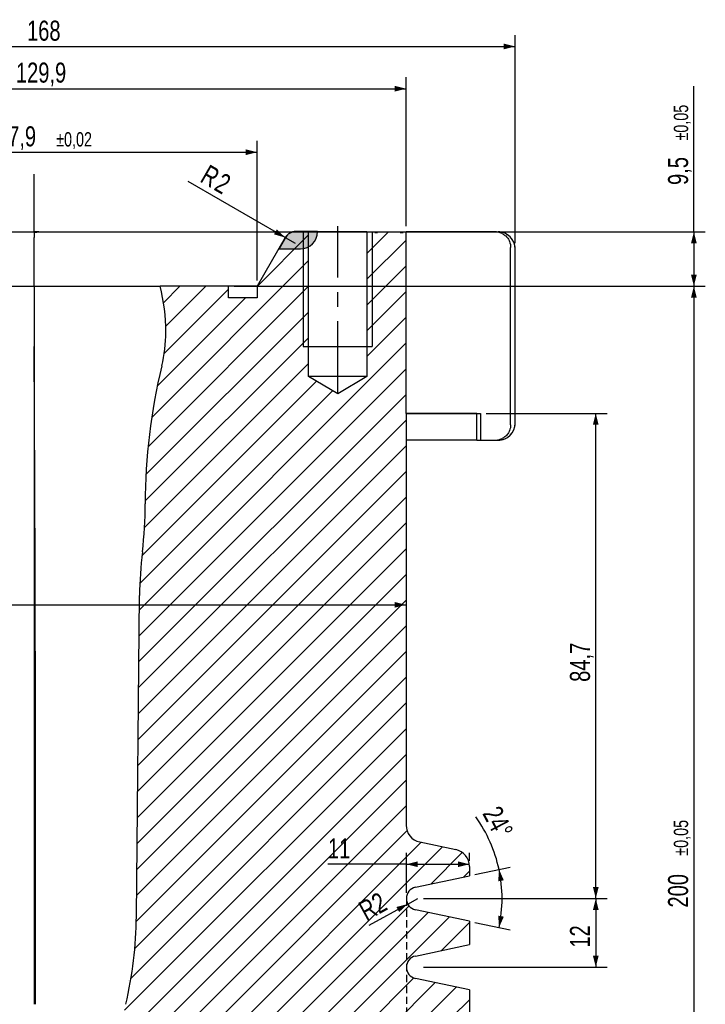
# Model space of a CAD drawing. Header units: millimetres. Extents: x 8 to 834, y 8 to 586.
# Tile 10 of 20: x 370 to 489, y 272 to 444. Entities that reach past the tile are written whole.
import ezdxf

# ---------------------------------------------------------------- set-up
doc = ezdxf.new("R2010")
doc.units = ezdxf.units.MM
doc.linetypes.add('CENTERX2', pattern=[20.32, 12.7, -2.54, 2.54, -2.54])
doc.linetypes.add('HIDDEN', pattern=[1.905, 1.27, -0.635])
for name, color, linetype in [('CENTERLINE', 4, 'CENTERX2'), ('DIMENSIONS', 2, 'Continuous'), ('HATCH', 3, 'Continuous'), ('HIDDEN', 3, 'HIDDEN')]:
    doc.layers.add(name, color=color, linetype=linetype)
doc.layers.add('OUTLINE', color=7, linetype='Continuous', lineweight=25)
doc.styles.add('SLDTEXTSTYLE0', font='TXT', dxfattribs={"width": 0.75})
doc.dimstyles.new('SLDDIMSTYLE12', dxfattribs={"dimtxt": 3.5, "dimasz": 2, "dimexe": 0, "dimexo": 0.0625, "dimgap": 0.875, "dimtad": 1, "dimrnd": 1e-09, "dimzin": 12, "dimdsep": 46, "dimtxsty": 'SLDTEXTSTYLE0', "dimsah": 1, "dimcen": 0.09, "dimadec": 0, "dimazin": 3, "dimtol": 1, "dimtp": 0.02, "dimtm": 0.02, "dimtfac": 1, "dimtofl": 0, "dimtmove": 0, "dimatfit": 3, "dimfxl": 0, "dimfrac": 2, "dimtolj": 1, "dimarcsym": 0})
doc.dimstyles.new('SLDDIMSTYLE13', dxfattribs={"dimtxt": 3.5, "dimasz": 2, "dimexe": 0, "dimexo": 0.0625, "dimgap": 0.875, "dimtad": 1, "dimrnd": 1e-09, "dimzin": 12, "dimdsep": 46, "dimtxsty": 'SLDTEXTSTYLE0', "dimsah": 1, "dimcen": 0, "dimadec": 0, "dimazin": 3, "dimtfac": 1, "dimtofl": 0, "dimtmove": 0, "dimatfit": 3, "dimfxl": 0, "dimfrac": 2, "dimtolj": 1, "dimtzin": 12, "dimarcsym": 0})
doc.dimstyles.new('SLDDIMSTYLE14', dxfattribs={"dimtxt": 3.5, "dimasz": 2, "dimexe": 0, "dimexo": 0.0625, "dimgap": 0.875, "dimtad": 1, "dimdec": 4, "dimzin": 12, "dimdsep": 46, "dimtxsty": 'SLDTEXTSTYLE0', "dimsah": 1, "dimcen": 0.09, "dimazin": 3, "dimtfac": 1, "dimtofl": 0, "dimtmove": 0, "dimatfit": 3, "dimfxl": 0, "dimfrac": 2, "dimtolj": 1, "dimtzin": 12, "dimarcsym": 0})
doc.dimstyles.new('SLDDIMSTYLE19', dxfattribs={"dimtxt": 3.5, "dimasz": 2, "dimexe": 0, "dimexo": 0.0625, "dimgap": 0.875, "dimtad": 1, "dimrnd": 1e-09, "dimzin": 12, "dimdsep": 46, "dimtxsty": 'SLDTEXTSTYLE0', "dimsah": 1, "dimcen": 0.09, "dimadec": 0, "dimazin": 3, "dimtol": 1, "dimtp": 0.05, "dimtm": 0.05, "dimtfac": 1, "dimtofl": 0, "dimtmove": 0, "dimatfit": 3, "dimfxl": 0, "dimfrac": 2, "dimtolj": 1, "dimarcsym": 0})
doc.dimstyles.new('SLDDIMSTYLE2', dxfattribs={"dimtxt": 3.5, "dimasz": 2, "dimexe": 0, "dimexo": 0.0625, "dimgap": 0.875, "dimtad": 1, "dimrnd": 1e-09, "dimzin": 12, "dimdsep": 46, "dimtxsty": 'SLDTEXTSTYLE0', "dimsah": 1, "dimcen": 0.09, "dimadec": 0, "dimazin": 3, "dimtfac": 1, "dimtofl": 0, "dimtmove": 0, "dimatfit": 3, "dimfxl": 0, "dimfrac": 2, "dimtolj": 1, "dimtzin": 12, "dimarcsym": 0})
doc.dimstyles.new('SLDDIMSTYLE20', dxfattribs={"dimtxt": 3.5, "dimasz": 2, "dimexe": 0, "dimexo": 0.0625, "dimgap": 0.875, "dimtad": 1, "dimrnd": 1e-09, "dimzin": 12, "dimdsep": 46, "dimtxsty": 'SLDTEXTSTYLE0', "dimsah": 1, "dimcen": 0, "dimadec": 0, "dimazin": 3, "dimtfac": 1, "dimtofl": 0, "dimtmove": 0, "dimatfit": 3, "dimfxl": 0, "dimfrac": 2, "dimtolj": 1, "dimtzin": 12, "dimarcsym": 0})
doc.dimstyles.new('SLDDIMSTYLE8', dxfattribs={"dimtxt": 3.5, "dimasz": 2, "dimexe": 0, "dimexo": 0.0625, "dimgap": 0.875, "dimtad": 1, "dimdec": 1, "dimrnd": 1e-09, "dimzin": 12, "dimdsep": 46, "dimtxsty": 'SLDTEXTSTYLE0', "dimsah": 1, "dimcen": 0.09, "dimadec": 0, "dimazin": 3, "dimtol": 1, "dimtp": 0.05, "dimtm": 0.05, "dimtfac": 1, "dimtofl": 0, "dimtmove": 0, "dimatfit": 3, "dimfxl": 0, "dimfrac": 2, "dimtolj": 1, "dimarcsym": 0})

# ---------------------------------------------------------------- blocks, each defined once
blk = doc.blocks.new('Block1')
at = {"layer": 'HATCH'}
h = blk.add_hatch(color=256, dxfattribs=at)
edge = h.paths.add_edge_path(flags=0)
edge.add_arc((3, 3), 3, 180, 270)
edge.add_line((3, 0), (6.73, 0))
edge.add_line((6.73, 0), (5.58, 2))
edge.add_arc((3.85, 1), 2, 30, 90)
edge.add_line((3.85, 3), (0, 3))
h = blk.add_hatch(color=256, dxfattribs=at)
edge = h.paths.add_edge_path(flags=0)
edge.add_arc((95.09, 1.05), 2, 90, 150)
edge.add_line((93.36, 2.05), (92.2, 0.05))
edge.add_line((92.2, 0.05), (95.93, 0.05))
edge.add_arc((95.93, 3.05), 3, 270, 360)
edge.add_line((98.93, 3.05), (95.09, 3.05))
for p, q in [((3.85, 3), (0, 3)), ((6.73, 0), (5.58, 2)), ((93.36, 2.05), (92.2, 0.05)), ((98.93, 3.05), (95.09, 3.05)), ((3, 0), (6.73, 0)), ((92.2, 0.05), (95.93, 0.05))]:
    blk.add_line(p, q)
for centre, radius, start, end in [((3, 3), 3, 180, 270), ((3.85, 1), 2, 30, 90), ((95.09, 1.05), 2, 90, 150), ((95.93, 3.05), 3, 270, 0)]:
    blk.add_arc(centre, radius, start, end)
blk = doc.blocks.new('_D_11')
at = {"layer": 'DIMENSIONS'}
for p, q in [((288.1, 405.07), (288.1, 441.43)), ((456.1, 405.07), (456.1, 441.43)), ((288.1, 439.43), (456.1, 439.43))]:
    blk.add_line(p, q, dxfattribs=at)
for points in [[(288.1, 439.43), (290.1, 438.93), (290.1, 439.93)], [(456.1, 439.43), (454.1, 439.93), (454.1, 438.93)]]:
    blk.add_solid(points, dxfattribs=at)
at = {"layer": 'DIMENSIONS', "char_height": 3.5, "attachment_point": 1, "style": 'SLDTEXTSTYLE0'}
for s, insert in [('%%c', (365.59, 443.94)), ('168', (370.86, 443.94))]:
    blk.add_mtext(s, dxfattribs=dict(at, insert=insert))
blk = doc.blocks.new('_D_14')
at = {"layer": 'DIMENSIONS'}
for p, q in [((451.05, 375.37), (472.17, 375.37)), ((470.17, 290.67), (470.17, 375.37)), ((440.1, 290.67), (472.17, 290.67))]:
    blk.add_line(p, q, dxfattribs=at)
for points in [[(470.17, 375.37), (469.67, 373.37), (470.67, 373.37)], [(470.17, 290.67), (470.67, 292.67), (469.67, 292.67)]]:
    blk.add_solid(points, dxfattribs=at)
at = {"layer": 'DIMENSIONS', "insert": (465.66, 328.49), "char_height": 3.5, "attachment_point": 1, "rotation": 90, "style": 'SLDTEXTSTYLE0'}
blk.add_mtext('84,7', dxfattribs=at)
blk = doc.blocks.new('_D_25')
at = {"layer": 'DIMENSIONS'}
for p, q in [((487.3, 407.07), (487.3, 432.51)), ((373.1, 407.07), (489.3, 407.07)), ((487.3, 407.07), (487.3, 397.57)), ((423.1, 397.57), (489.3, 397.57))]:
    blk.add_line(p, q, dxfattribs=at)
for points in [[(487.3, 407.07), (486.8, 405.07), (487.8, 405.07)], [(487.3, 397.57), (487.8, 399.57), (486.8, 399.57)]]:
    blk.add_solid(points, dxfattribs=at)
at = {"layer": 'DIMENSIONS', "attachment_point": 1, "rotation": 90, "style": 'SLDTEXTSTYLE0'}
for s, insert, char_height in [('±0,05', (483.8, 423), 2.5), ('9,5', (482.79, 415.25), 3.5)]:
    blk.add_mtext(s, dxfattribs=dict(at, insert=insert, char_height=char_height))
blk = doc.blocks.new('_D_30')
at = {"layer": 'DIMENSIONS'}
for p, q in [((333.15, 398.57), (333.15, 422.97)), ((411.05, 398.57), (411.05, 422.97)), ((333.15, 420.97), (411.05, 420.97))]:
    blk.add_line(p, q, dxfattribs=at)
for points in [[(333.15, 420.97), (335.15, 420.47), (335.15, 421.47)], [(411.05, 420.97), (409.05, 421.47), (409.05, 420.47)]]:
    blk.add_solid(points, dxfattribs=at)
at = {"layer": 'DIMENSIONS', "attachment_point": 1, "style": 'SLDTEXTSTYLE0'}
for s, insert, char_height in [('%%c', (360.34, 425.49), 3.5), ('77,9', (365.61, 425.49), 3.5), ('±0,02', (375.95, 424.47), 2.5)]:
    blk.add_mtext(s, dxfattribs=dict(at, insert=insert, char_height=char_height))
blk = doc.blocks.new('_D_31')
at = {"layer": 'DIMENSIONS'}
for q in [(399.01, 415.85), (417.69, 405.07)]:
    blk.add_line((415.96, 406.07), q, dxfattribs=at)
blk.add_solid([(415.96, 406.07), (414.48, 407.5), (413.98, 406.63)], dxfattribs=at)
at = {"layer": 'DIMENSIONS', "char_height": 3.5, "attachment_point": 1, "rotation": 330, "style": 'SLDTEXTSTYLE0'}
for s, insert in [('R', (402.63, 418.94)), ('2', (405.08, 417.52))]:
    blk.add_mtext(s, dxfattribs=dict(at, insert=insert))
blk = doc.blocks.new('_D_47')
at = {"layer": 'DIMENSIONS'}
for p, q in [((407.05, 397.57), (489.3, 397.57)), ((487.3, 397.57), (487.3, 197.57)), ((397.6, 197.57), (489.3, 197.57))]:
    blk.add_line(p, q, dxfattribs=at)
for points in [[(487.3, 397.57), (486.8, 395.57), (487.8, 395.57)], [(487.3, 197.57), (487.8, 199.57), (486.8, 199.57)]]:
    blk.add_solid(points, dxfattribs=at)
at = {"layer": 'DIMENSIONS', "attachment_point": 1, "rotation": 90, "style": 'SLDTEXTSTYLE0'}
for s, insert, char_height in [('±0,05', (483.8, 298.13), 2.5), ('200', (482.79, 289.08), 3.5)]:
    blk.add_mtext(s, dxfattribs=dict(at, insert=insert, char_height=char_height))
blk = doc.blocks.new('_D_48')
at = {"layer": 'DIMENSIONS'}
for q in [(275.11, 341.94), (437.05, 341.94)]:
    blk.add_line((307.15, 341.94), q, dxfattribs=at)
for points in [[(307.15, 341.94), (309.15, 341.44), (309.15, 342.44)], [(437.05, 341.94), (435.05, 342.44), (435.05, 341.44)]]:
    blk.add_solid(points, dxfattribs=at)
at = {"layer": 'DIMENSIONS', "attachment_point": 1, "style": 'SLDTEXTSTYLE0'}
for s, insert, char_height in [('%%c', (276.69, 346.45), 3.5), ('129,9', (281.97, 346.45), 3.5), ('±0,05', (294.9, 345.44), 2.5)]:
    blk.add_mtext(s, dxfattribs=dict(at, insert=insert, char_height=char_height))
blk = doc.blocks.new('_D_49')
at = {"layer": 'DIMENSIONS'}
for p, q in [((440.1, 290.67), (472.17, 290.67)), ((470.17, 290.67), (470.17, 278.67)), ((440.1, 278.67), (472.17, 278.67))]:
    blk.add_line(p, q, dxfattribs=at)
for points in [[(470.17, 290.67), (469.67, 288.67), (470.67, 288.67)], [(470.17, 278.67), (470.67, 280.67), (469.67, 280.67)]]:
    blk.add_solid(points, dxfattribs=at)
at = {"layer": 'DIMENSIONS', "insert": (465.66, 282.08), "char_height": 3.5, "attachment_point": 1, "rotation": 90, "style": 'SLDTEXTSTYLE0'}
blk.add_mtext('12', dxfattribs=at)
blk = doc.blocks.new('_D_50')
at = {"layer": 'DIMENSIONS'}
for p, q in [((449.08, 294.83), (455.24, 296.14)), ((449.08, 286.5), (455.24, 285.19))]:
    blk.add_line(p, q, dxfattribs=at)
for start, end in [(12, 35.8057), (348, 12)]:
    blk.add_arc((429.48, 290.67), 24.33, start, end, dxfattribs=at)
for points in [[(453.29, 295.73), (453.13, 293.67), (454.12, 293.84)], [(453.29, 285.61), (454.12, 287.5), (453.13, 287.66)]]:
    blk.add_solid(points, dxfattribs=at)
at = {"layer": 'DIMENSIONS', "insert": (453.42, 307.14), "char_height": 3.5, "attachment_point": 1, "rotation": 297.5761, "style": 'SLDTEXTSTYLE0'}
blk.add_mtext('24°', dxfattribs=at)
blk = doc.blocks.new('_D_51')
at = {"layer": 'DIMENSIONS'}
for q in [(439.1, 290.67), (430.52, 285.94)]:
    blk.add_line((437.35, 289.7), q, dxfattribs=at)
blk.add_solid([(437.35, 289.7), (435.36, 289.18), (435.84, 288.3)], dxfattribs=at)
at = {"layer": 'DIMENSIONS', "insert": (428.42, 289.74), "char_height": 3.5, "attachment_point": 1, "rotation": 28.8469, "style": 'SLDTEXTSTYLE0'}
blk.add_mtext('R2', dxfattribs=at)
blk = doc.blocks.new('_D_52')
at = {"layer": 'DIMENSIONS'}
for p, q in [((307.15, 408.07), (307.15, 434.06)), ((437.05, 408.07), (437.05, 434.06)), ((307.15, 432.06), (437.05, 432.06))]:
    blk.add_line(p, q, dxfattribs=at)
for points in [[(307.15, 432.06), (309.15, 431.56), (309.15, 432.56)], [(437.05, 432.06), (435.05, 432.56), (435.05, 431.56)]]:
    blk.add_solid(points, dxfattribs=at)
at = {"layer": 'DIMENSIONS', "char_height": 3.5, "attachment_point": 1, "style": 'SLDTEXTSTYLE0'}
for s, insert in [('%%c', (363.65, 436.57)), ('129,9', (368.92, 436.62))]:
    blk.add_mtext(s, dxfattribs=dict(at, insert=insert))
blk = doc.blocks.new('_D_55')
at = {"layer": 'DIMENSIONS'}
for p, q in [((437.1, 291.67), (437.1, 298.64)), ((448.1, 297.27), (448.1, 298.64)), ((437.1, 296.64), (423.4, 296.64)), ((437.1, 296.64), (448.1, 296.64))]:
    blk.add_line(p, q, dxfattribs=at)
for points in [[(437.1, 296.64), (439.1, 296.14), (439.1, 297.14)], [(448.1, 296.64), (446.1, 297.14), (446.1, 296.14)]]:
    blk.add_solid(points, dxfattribs=at)
at = {"layer": 'DIMENSIONS', "insert": (423.4, 301.15), "char_height": 3.5, "attachment_point": 1, "style": 'SLDTEXTSTYLE0'}
blk.add_mtext('11', dxfattribs=at)

msp = doc.modelspace()

# ---------------------------------------------------------------- hatches: boundary and pattern name
at = {"layer": 'HATCH'}
h = msp.add_hatch(dxfattribs=at)
h.set_pattern_fill('ANSI31', color=256, angle=3e-322, style=0)
edge = h.paths.add_edge_path(flags=0)
edge.add_line((431.56941, 407.06771), (430.20439, 407.06771))
edge.add_line((430.20439, 407.06771), (430.20439, 381.81771))
edge.add_line((430.20439, 381.81771), (425.10439, 378.75333))
edge.add_line((425.10439, 378.75333), (420.00439, 381.81771))
edge.add_line((420.00439, 381.81771), (420.00439, 407.06771))
edge.add_line((420.00439, 407.06771), (417.69392, 407.06771))
edge.add_arc((417.69392, 405.06771), 2, 90, 150)
edge.add_line((415.96187, 406.06771), (411.05439, 397.56771))
edge.add_line((411.05439, 397.56771), (411.05439, 395.56771))
edge.add_line((411.05439, 395.56771), (406.05439, 395.56771))
edge.add_line((406.05439, 395.56771), (406.05439, 397.56771))
edge.add_line((406.05439, 397.56771), (394.10439, 397.56771))
edge.add_arc((362.60439, 389.56771), 32.5, 0, 14.2500327, ccw=False)
edge.add_arc((370.10439, 389.56771), 25, 346.3144532, 360, ccw=False)
edge.add_arc((493.30439, 359.56771), 101.8, 166.3144532, 180)
edge.add_arc((321.50439, 359.56771), 70, 353.1149622, 360, ccw=False)
edge.add_arc((459.63428, 342.88876), 69.13322, 173.1149622, 179.4372917)
edge.add_line((390.50439, 343.56771), (389.95439, 287.56771))
edge.add_arc((318.6962, 288.26757), 71.26163, 346.9618131, 359.4372917, ccw=False)
edge.add_arc((446.57389, 258.65489), 60, 166.9618131, 178.1730816)
edge.add_line((386.60439, 260.56771), (384.75439, 202.56771))
edge.add_line((384.75439, 202.56771), (384.75439, 197.56771))
edge.add_line((384.75439, 197.56771), (396.60439, 197.56771))
edge.add_line((396.60439, 197.56771), (396.60439, 195.89771))
edge.add_arc((398.10439, 195.89771), 1.5, 180, 270)
edge.add_line((398.10439, 194.39771), (398.10439, 240.89556))
edge.add_line((398.10439, 240.89556), (400.60439, 242.39771))
edge.add_line((400.60439, 242.39771), (403.10439, 240.89556))
edge.add_line((403.10439, 240.89556), (403.10439, 194.39771))
edge.add_line((403.10439, 194.39771), (417.35439, 194.39771))
edge.add_line((417.35439, 194.39771), (417.35439, 190.03692))
edge.add_line((417.35439, 190.03692), (410.51939, 186.09073))
edge.add_arc((411.26939, 184.79169), 1.5, 120, 180)
edge.add_line((409.76939, 184.79169), (409.76939, 181.61771))
edge.add_arc((411.26939, 181.61771), 1.5, 180, 270)
edge.add_line((411.26939, 180.11771), (442.25439, 180.11771))
edge.add_line((442.25439, 180.11771), (442.25439, 236.26771))
edge.add_line((442.25439, 236.26771), (424.25439, 236.26771))
edge.add_line((424.25439, 236.26771), (422.21147, 239.66771))
edge.add_line((422.21147, 239.66771), (424.25439, 243.06771))
edge.add_line((424.25439, 243.06771), (442.25439, 243.06771))
edge.add_line((442.25439, 243.06771), (442.25439, 249.26771))
edge.add_line((442.25439, 249.26771), (448.10439, 249.26771))
edge.add_line((448.10439, 249.26771), (448.10439, 262.71002))
edge.add_line((448.10439, 262.71002), (438.68857, 264.71142))
edge.add_arc((439.10439, 266.66771), 2, 102, 258, ccw=False)
edge.add_line((438.68857, 268.62401), (448.10439, 270.6254))
edge.add_line((448.10439, 270.6254), (448.10439, 274.71002))
edge.add_line((448.10439, 274.71002), (438.68857, 276.71142))
edge.add_arc((439.10439, 278.66771), 2, 102, 258, ccw=False)
edge.add_line((438.68857, 280.62401), (448.10439, 282.6254))
edge.add_line((448.10439, 282.6254), (448.10439, 286.71002))
edge.add_line((448.10439, 286.71002), (438.68857, 288.71142))
edge.add_arc((439.10439, 290.66771), 2, 102, 258, ccw=False)
edge.add_line((438.68857, 292.62401), (448.10439, 294.6254))
edge.add_line((448.10439, 294.6254), (448.10439, 296.27004))
edge.add_arc((445.10439, 296.27004), 3, 0, 78)
edge.add_line((445.72813, 299.20449), (439.43066, 300.54306))
edge.add_arc((440.05439, 303.4775), 3, 180, 258, ccw=False)
edge.add_line((437.05439, 303.4775), (437.05439, 375.36771))
edge.add_line((437.05439, 375.36771), (437.05439, 407.06771))
edge.add_line((437.05439, 407.06771), (436.53473, 407.06771))
edge.add_line((436.53473, 407.06771), (436.53473, 406.96771))
edge.add_line((436.53473, 406.96771), (436.04267, 406.96771))
edge.add_line((436.04267, 406.96771), (436.04267, 407.06771))
edge.add_line((436.04267, 407.06771), (432.04641, 407.06771))
edge.add_line((432.04641, 407.06771), (432.04641, 406.96771))
edge.add_line((432.04641, 406.96771), (431.56941, 406.96771))
edge.add_line((431.56941, 406.96771), (431.56941, 407.06771))

# ---------------------------------------------------------------- linework, layer by layer
at = {"layer": 'CENTERLINE'}
for p, q in [((372.10439, 407.06771), (372.10439, 417.15105)), ((425.10439, 378.75333), (425.10439, 408.04665))]:
    msp.add_line(p, q, dxfattribs=at)
at = {"layer": 'HIDDEN'}
for p, q in [((456.10439, 373.66771), (456.10439, 404.06771)), ((437.05439, 375.36771), (450.05439, 375.36771)), ((450.05439, 375.36771), (450.05439, 370.66771)), ((450.05439, 370.66771), (453.10439, 370.66771)), ((437.10439, 290.66771), (437.10439, 209.7513))]:
    msp.add_line(p, q, dxfattribs=at)
for centre, start, end in [((453.10439, 404.06771), 0, 90), ((453.10439, 373.66771), 270, 0)]:
    msp.add_arc(centre, 3, start, end, dxfattribs=at)
at = {"layer": 'OUTLINE'}
for p, q in [((326.51486, 407.06771), (372.10439, 407.06771)), ((372.10439, 407.06771), (372.10439, 406.06771)), ((372.90439, 407.06771), (372.10439, 407.06771)), ((372.10439, 406.97885), (372.10439, 406.06771)), ((372.10439, 397.56771), (372.10439, 406.06771)), ((372.90439, 407.06771), (417.69392, 407.06771)), ((415.96187, 406.06771), (411.05439, 397.56771)), ((417.69392, 407.06771), (420.00439, 407.06771)), ((419.10439, 407.06771), (431.10439, 407.06771)), ((419.10439, 407.06771), (419.10439, 387.06771)), ((420.00439, 381.81771), (420.00439, 407.06771)), ((430.20439, 407.06771), (420.00439, 407.06771)), ((430.20439, 407.06771), (430.20439, 381.81771)), ((430.20439, 407.06771), (431.56941, 407.06771)), ((431.10439, 407.06771), (431.10439, 387.06771)), ((431.56941, 407.06771), (431.56941, 406.96771)), ((431.56941, 407.06771), (431.57806, 407.06771)), ((431.56941, 406.96771), (432.04641, 406.96771)), ((431.57806, 406.96771), (431.57806, 407.06771)), ((431.57806, 407.06771), (432.02711, 407.06771)), ((432.0418, 406.96771), (432.0418, 407.06771)), ((432.04641, 406.96771), (432.04641, 407.06771)), ((432.04641, 407.06771), (436.04267, 407.06771)), ((432.19823, 407.06771), (432.19823, 407.08021)), ((436.04267, 407.06771), (436.04267, 406.96771)), ((436.04267, 406.96771), (436.53473, 406.96771)), ((436.06424, 406.96771), (436.06424, 407.06771)), ((436.087, 407.06771), (436.53473, 407.06771)), ((436.53473, 406.96771), (436.53473, 407.06771)), ((436.53473, 407.06771), (437.05439, 407.06771)), ((437.05439, 375.36771), (437.05439, 407.06771)), ((452.48474, 407.06771), (437.05439, 407.06771)), ((440.05439, 407.06771), (453.10439, 407.06771)), ((455.29895, 373.37558), (455.29895, 404.35974)), ((456.10439, 373.66771), (456.10439, 404.06771)), ((350.10439, 397.56771), (372.10439, 397.56771)), ((372.10439, 397.56771), (372.10439, 389.56771)), ((372.10439, 397.56771), (394.10439, 397.56771)), ((406.05439, 397.56771), (394.10439, 397.56771)), ((411.05439, 397.56771), (406.05439, 397.56771)), ((406.05439, 395.56771), (406.05439, 397.56771)), ((411.05439, 397.56771), (411.05439, 395.56771)), ((411.05439, 395.56771), (406.05439, 395.56771)), ((372.10439, 389.56771), (372.10439, 387.06771)), ((372.10439, 389.56771), (372.10439, 383.65289)), ((419.10439, 387.06771), (431.10439, 387.06771)), ((372.10439, 383.65289), (372.10439, 359.56771)), ((425.10439, 378.75333), (420.00439, 381.81771)), ((430.20439, 381.81771), (420.00439, 381.81771)), ((430.20439, 381.81771), (425.10439, 378.75333)), ((437.05439, 375.36771), (450.05439, 375.36771)), ((437.05439, 375.36771), (437.05439, 303.4775)), ((449.41029, 375.36771), (437.05439, 375.36771)), ((449.41029, 370.66771), (449.41029, 375.36771)), ((450.05439, 375.36771), (450.05439, 370.66771)), ((449.41029, 370.66771), (437.05439, 370.66771)), ((449.41029, 370.66771), (452.48474, 370.66771)), ((450.05439, 370.66771), (453.10439, 370.66771)), ((372.10439, 359.56771), (372.10439, 351.17628)), ((372.26274, 351.17628), (372.23269, 359.56771)), ((372.10439, 351.17628), (372.10439, 343.56771)), ((372.28631, 343.56771), (372.26274, 351.17628)), ((372.10439, 343.56771), (372.10439, 287.56771)), ((389.95439, 287.56771), (390.50439, 343.56771)), ((439.43066, 300.54306), (445.72813, 299.20449)), ((448.10439, 296.27004), (448.10439, 294.6254)), ((438.68857, 292.62401), (448.10439, 294.6254)), ((372.10439, 287.56771), (372.10439, 272.19092)), ((448.10439, 286.71002), (438.68857, 288.71142)), ((448.10439, 286.71002), (448.10439, 282.6254)), ((438.68857, 280.62401), (448.10439, 282.6254)), ((448.10439, 274.71002), (438.68857, 276.71142)), ((448.10439, 274.71002), (448.10439, 270.6254))]:
    msp.add_line(p, q, dxfattribs=at)
for centre, radius, start, end in [((417.69392, 405.06771), 2, 90, 150), ((453.10439, 404.06771), 3, 0, 90), ((362.60439, 389.56771), 32.5, 0, 14.2500327), ((370.10439, 389.56771), 25, 346.3144532, 0), ((493.30439, 359.56771), 101.8, 166.3144532, 180), ((453.10439, 373.66771), 3, 270, 0), ((321.50439, 359.56771), 70, 353.1149622, 0), ((459.63428, 342.88876), 69.13322, 173.1149622, 179.4372917), ((440.05439, 303.4775), 3, 180, 258), ((445.10439, 296.27004), 3, 0, 78), ((439.10439, 290.66771), 2, 102, 258), ((318.6962, 288.26757), 71.26163, 346.9618131, 359.4372917), ((439.10439, 278.66771), 2, 102, 258)]:
    msp.add_arc(centre, radius, start, end, dxfattribs=at)
for points, knots in [([(372.90439, 406.98103), (372.77058, 406.9804), (372.50391, 406.97913), (372.23724, 406.97895), (372.10439, 406.97885)], [0, 0, 0, 0, 0.5018088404, 1, 1, 1, 1]), ([(372.90439, 406.98103), (372.90439, 406.98527), (372.90439, 407.04145), (372.90439, 407.0551), (372.90439, 407.06771)], [0, 0, 0, 0, 0.075352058, 1, 1, 1, 1]), ([(453.79895, 406.76934), (453.5918, 406.8547), (453.17069, 407.02823), (452.71585, 407.05441), (452.48474, 407.06771)], [0, 0, 0, 0, 0.4918948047, 1, 1, 1, 1]), ([(453.79895, 406.76934), (453.88693, 406.72375), (454.06576, 406.63109), (454.32667, 406.44558), (454.57637, 406.21953), (454.82613, 405.92066), (455.04309, 405.55897), (455.21028, 405.11165), (455.29718, 404.70797), (455.28907, 404.44577), (455.28641, 404.35974)], [0, 0, 0, 0, 0.087266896, 0.177380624, 0.287644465, 0.401052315, 0.556296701, 0.715883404, 0.90677419, 1, 1, 1, 1]), ([(372.12281, 383.65289), (372.11982, 384.21559), (372.11382, 385.34372), (372.10754, 386.49213), (372.10439, 387.06771)], [0, 0, 0, 0, 0.498796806, 1, 1, 1, 1]), ([(372.23269, 359.56771), (372.22477, 361.57687), (372.2089, 365.60502), (372.18231, 371.64553), (372.1585, 376.66484), (372.13845, 380.66731), (372.12802, 382.65709), (372.12281, 383.65289)], [0, 0, 0, 0, 0.247877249, 0.496968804, 0.747848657, 0.873810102, 1, 1, 1, 1]), ([(455.28704, 373.37558), (455.28963, 373.29387), (455.29795, 373.03171), (455.21256, 372.63159), (455.04481, 372.1801), (454.83031, 371.8205), (454.57856, 371.5182), (454.33151, 371.29372), (454.06842, 371.10601), (453.88965, 371.01319), (453.79895, 370.96609)], [0, 0, 0, 0, 0.088559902, 0.28409444, 0.439579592, 0.598935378, 0.709376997, 0.822613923, 0.91000141, 1, 1, 1, 1]), ([(452.48474, 370.66771), (452.82803, 370.69725), (453.28344, 370.73643), (453.6971, 370.92072), (453.79895, 370.96609)], [0, 0, 0, 0, 0.753796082, 1, 1, 1, 1]), ([(372.3522, 287.56771), (372.35197, 299.35136), (372.35162, 318.01806), (372.30391, 336.68469), (372.28631, 343.56771)], [0, 0, 0, 0, 0.6312655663, 1, 1, 1, 1]), ([(372.33714, 272.19092), (372.3405, 274.71355), (372.34726, 279.78895), (372.35054, 284.96455), (372.3522, 287.56771)], [0, 0, 0, 0, 0.4970307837, 1, 1, 1, 1])]:
    msp.add_open_spline(points, degree=3, knots=knots, dxfattribs=at)

# ---------------------------------------------------------------- block references
msp.add_blockref('Block1', (322.66957, 404.06771))

# ---------------------------------------------------------------- dimensions: what is measured, and where the dimension line sits
at = {"layer": 'DIMENSIONS'}
for base, p1, p2, dimstyle, picture, middle in [((456.10439, 439.43324), (288.10439, 404.06771), (456.10439, 404.06771), 'SLDDIMSTYLE2', '_D_11', (372.10439, 439.43324)), ((411.05439, 420.97428), (333.15439, 397.56771), (411.05439, 397.56771), 'SLDDIMSTYLE12', '_D_30', (372.10439, 420.97428))]:
    dim = msp.add_linear_dim(base=base, p1=p1, p2=p2, text='%%c<>', dimstyle=dimstyle, dxfattribs=at)
    dim.commit()
    dim.dimension.update_dxf_attribs({"geometry": picture, "text_midpoint": middle, "dimtype": 160})
for base, p1, p2, dimstyle, picture, middle in [((437.05439, 432.0581), (307.15439, 407.06771), (437.05439, 407.06771), 'SLDDIMSTYLE2', '_D_52', (372.10439, 432.0581)), ((437.05439, 341.94275), (307.15439, 303.4775), (437.05439, 303.4775), 'SLDDIMSTYLE19', '_D_48', (289.75562, 341.94275))]:
    dim = msp.add_linear_dim(base=base, p1=p1, p2=p2, angle=0, text='%%c<>', dimstyle=dimstyle, dxfattribs=at)
    dim.commit()
    dim.dimension.update_dxf_attribs({"geometry": picture, "text_midpoint": middle, "dimtype": 160})
for base, p1, p2, dimstyle, picture, middle in [((487.29895, 397.56771), (372.10439, 407.06771), (422.10439, 397.56771), 'SLDDIMSTYLE8', '_D_25', (487.29895, 423.08428)), ((487.29895, 197.56771), (406.05439, 397.56771), (396.60439, 197.56771), 'SLDDIMSTYLE19', '_D_47', (487.29895, 297.56771)), ((470.1723, 375.36771), (439.10439, 290.66771), (450.05439, 375.36771), 'SLDDIMSTYLE2', '_D_14', (470.1723, 333.01771)), ((470.1723, 278.66771), (439.10439, 290.66771), (439.10439, 278.66771), 'SLDDIMSTYLE2', '_D_49', (470.1723, 284.66771))]:
    dim = msp.add_linear_dim(base=base, p1=p1, p2=p2, angle=90, dimstyle=dimstyle, dxfattribs=at)
    dim.commit()
    dim.dimension.update_dxf_attribs({"geometry": picture, "text_midpoint": middle, "dimtype": 160})
for center, mpoint, dimstyle, picture, middle in [((417.69392, 405.06771), (415.96187, 406.06771), 'SLDDIMSTYLE13', '_D_31', (402.54766, 413.81243)), ((439.10439, 290.66771), (437.35257, 289.70277), 'SLDDIMSTYLE20', '_D_51', (432.48511, 287.02168))]:
    dim = msp.add_radius_dim(center=center, mpoint=mpoint, dimstyle=dimstyle, dxfattribs=at)
    dim.commit()
    dim.dimension.update_dxf_attribs({"geometry": picture, "text_midpoint": middle, "dimtype": 164})
dim = msp.add_angular_dim_2l(base=(453.81896, 290.66771), line1=((448.10439, 286.71002), (438.68857, 288.71142)), line2=((438.68857, 292.62401), (448.10439, 294.6254)), dimstyle='SLDDIMSTYLE14', dxfattribs=at)
dim.commit()
dim.dimension.update_dxf_attribs({"geometry": '_D_50', "text_midpoint": (451.05454, 301.93257), "dimtype": 162})
dim = msp.add_linear_dim(base=(448.10439, 296.63581), p1=(437.10439, 290.66771), p2=(448.10439, 296.27004), dimstyle='SLDDIMSTYLE2', dxfattribs=at)
dim.commit()
dim.dimension.update_dxf_attribs({"geometry": '_D_55', "text_midpoint": (425.98956, 296.63581), "dimtype": 160})

doc.saveas('drawing.dxf')
